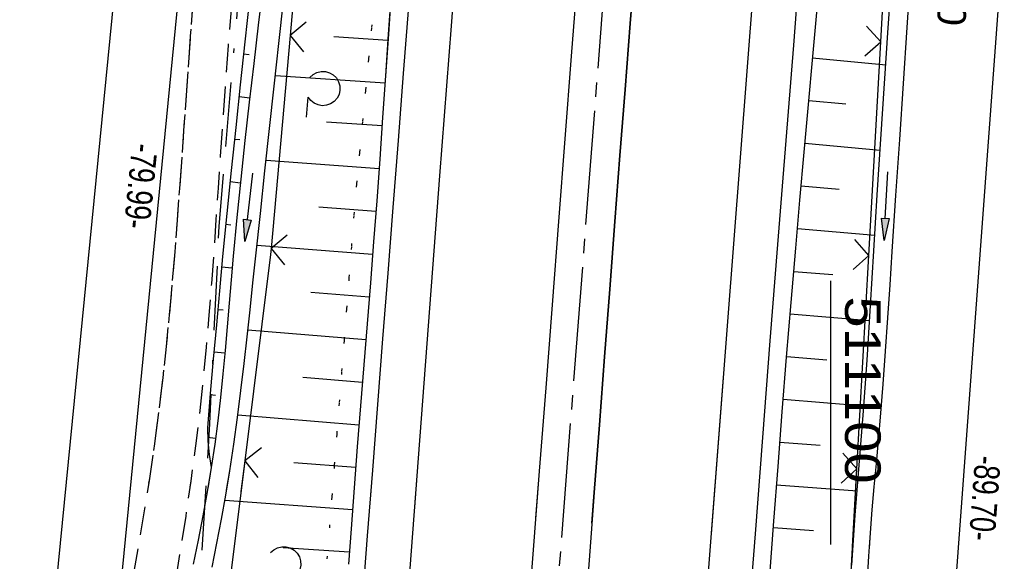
# Model space of a CAD drawing. Extents: x 510891 to 511237, y 467806 to 468748.
# Tile 25 of 28: x 511043 to 511112, y 468641 to 468679. Entities that reach past the tile are written whole.
import ezdxf
from ezdxf import colors
from ezdxf.entities.mleader import LeaderData, LeaderLine
from ezdxf.math import Vec2, Vec3

# ---------------------------------------------------------------- set-up
doc = ezdxf.new("R2010")
doc.units = 0
doc.header["$LTSCALE"] = 10
doc.header["$MEASUREMENT"] = 0
for name, pattern in [('ACAD_ISO16W100', [73, 15, -6.5, 15, -6.5, 15, -7, 1, -7]), ('ACHSE', [5.5, 4, -0.5, 0.5, -0.5]), ('AUSGEZOGEN', [0]), ('LT00', [0]), ('LT07', [0.22, 0.02, -0.2]), ('LT11', [0.3, 0.2, -0.1])]:
    doc.linetypes.add(name, pattern=pattern)
doc.layers.get('0').update_dxf_attribs({"linetype": 'LT00'})
for name, color, linetype in [('--EK_FBR', 1, 'LT00'), ('--EL_DFK_AB_L', 21, 'LT00'), ('-AX-093', 35, 'ACHSE'), ('ABSTAND', 8, 'LT00'), ('BAB-KABEL', 220, 'ACAD_ISO16W100'), ('DFK_AB_L', 21, 'LT00'), ('DFK_KATASTER', 250, 'LT00'), ('FESTPKT_TEXT_A', 211, 'LT00'), ('GEHOELZ_SYMB', 252, 'Continuous'), ('PFEIL', 140, 'AUSGEZOGEN'), ('V098_AFBR_BAB', 250, 'LT00'), ('V098_BOESCH', 250, 'LT00'), ('V098_BOSCHUNG', 250, 'LT00'), ('V098_ERDWEG', 250, 'LT11'), ('V098_GEHOELZ', 250, 'LT07'), ('V098_GRABEN', 250, 'LT00'), ('V098_LD_MARK', 250, 'LT00'), ('V098_RASTER', 250, 'LT00'), ('V098_ZAUN', 40, 'LT00'), ('V099_AFBR_BAB', 250, 'LT00'), ('V099_BOESCH', 250, 'LT00'), ('V099_BOSCHUNG', 250, 'LT00'), ('V099_ERDWEG', 250, 'LT11'), ('V099_GEHOELZ', 250, 'LT07'), ('V099_GRABEN', 250, 'LT00'), ('V099_LD_MARK', 250, 'LT00'), ('V099_ZAUN', 40, 'LT00')]:
    doc.layers.add(name, color=color, linetype=linetype)
doc.styles.get("Standard").update_dxf_attribs({"font": 'ARIAL.TTF'})

# ---------------------------------------------------------------- blocks, each defined once
blk = doc.blocks.new('GEHOELZ_SYMB')
at = {"layer": 'GEHOELZ_SYMB'}
blk.add_line((0, 0), (1.4, 0), dxfattribs=at)
blk.add_lwpolyline([(-1.388, 0.017), (-1.612, 0.221), (-1.778, 0.474), (-1.876, 0.761), (-1.898, 1.063), (-1.844, 1.361), (-1.718, 1.636), (-1.526, 1.87), (-1.282, 2.05), (-1, 2.162), (-0.7, 2.2), (-0.4, 2.162), (-0.118, 2.05), (0.126, 1.87), (0.318, 1.636), (0.444, 1.361), (0.498, 1.063), (0.476, 0.761), (0.378, 0.474), (0.212, 0.221), (-0.012, 0.017)], dxfattribs=at)
blk = doc.blocks.new('Pfreil3')
at = {"layer": 'PFEIL'}
blk.add_hatch(color=256, dxfattribs=at).paths.add_polyline_path([(-1.549, 0.273), (-1.549, -0.273), (0, 0)])
for p, q in [((-1.549, 0), (-4.831, 0)), ((-1.549, -0.273), (-1.549, 0.273)), ((-1.549, 0.273), (0, 0)), ((0, 0), (-1.549, -0.273))]:
    blk.add_line(p, q, dxfattribs=at)
blk = doc.blocks.new('SYMB0024')
at = {"color": 0, "linetype": 'ByBlock'}
for p, q in [((-0.5, 0.5), (0, 0)), ((0, 0), (0.5, 0.5))]:
    blk.add_line(p, q, dxfattribs=at)
blk = doc.blocks.new('_None')

msp = doc.modelspace()

# ---------------------------------------------------------------- linework, layer by layer
at = {"layer": '--EK_FBR'}
for points in [[(511074.974, 468739.441), (511074.763, 468736.683), (511074.405, 468731.998), (511074.048, 468727.312), (511073.69, 468722.627), (511073.33, 468717.942), (511072.968, 468713.257), (511072.597, 468708.501), (511072.223, 468703.744), (511071.848, 468698.988), (511071.474, 468694.232), (511071.102, 468689.476), (511070.738, 468684.779), (511070.375, 468680.081), (511070.014, 468675.383), (511069.652, 468670.686), (511069.288, 468665.988), (511068.929, 468661.381), (511068.568, 468656.774), (511068.207, 468652.167), (511067.848, 468647.559), (511067.493, 468642.952), (511067.115, 468637.987)], [(511074.974, 468739.441), (511074.763, 468736.683), (511074.405, 468731.998), (511074.048, 468727.312), (511073.69, 468722.627), (511073.33, 468717.942), (511072.968, 468713.257), (511072.597, 468708.501), (511072.223, 468703.744), (511071.848, 468698.988), (511071.474, 468694.232), (511071.102, 468689.476), (511070.738, 468684.778), (511070.375, 468680.081), (511070.014, 468675.383), (511069.652, 468670.685), (511069.288, 468665.988), (511068.929, 468661.381), (511068.568, 468656.774), (511068.207, 468652.167), (511067.848, 468647.559), (511067.67, 468645.247)], [(511078.759, 468636.802), (511079.13, 468641.655), (511079.578, 468647.489), (511080.028, 468653.324), (511080.479, 468659.158), (511080.93, 468664.992), (511081.826, 468676.591), (511082.72, 468688.19), (511083.324, 468696.044), (511083.928, 468703.897), (511084.533, 468711.751), (511084.989, 468717.652), (511085.445, 468723.553), (511085.9, 468729.455), (511086.355, 468735.356), (511086.611, 468738.684)], [(511079.325, 468644.199), (511079.578, 468647.489), (511080.028, 468653.324), (511080.479, 468659.158), (511080.93, 468664.992), (511081.826, 468676.591), (511082.72, 468688.19), (511083.324, 468696.044), (511083.928, 468703.897), (511084.533, 468711.751), (511084.989, 468717.652), (511085.444, 468723.553), (511085.9, 468729.455), (511086.355, 468735.356), (511086.611, 468738.684)], [(511090.584, 468738.426), (511090.31, 468734.874), (511089.946, 468730.189), (511089.58, 468725.505), (511089.212, 468720.82), (511088.845, 468716.136), (511088.478, 468711.451), (511088.023, 468705.62), (511087.57, 468699.788), (511087.117, 468693.957), (511086.662, 468688.126), (511086.3, 468683.502), (511085.937, 468678.877), (511085.575, 468674.253), (511085.215, 468669.629), (511084.857, 468665.004), (511084.493, 468660.25), (511084.132, 468655.496), (511083.771, 468650.742), (511083.409, 468645.988), (511083.045, 468641.234), (511082.672, 468636.422)], [(511083.245, 468643.846), (511083.409, 468645.988), (511083.771, 468650.742), (511084.132, 468655.496), (511084.493, 468660.25), (511084.857, 468665.004), (511085.215, 468669.629), (511085.575, 468674.253), (511085.937, 468678.877), (511086.3, 468683.502), (511086.662, 468688.126), (511087.117, 468693.957), (511087.57, 468699.788), (511088.023, 468705.62), (511088.478, 468711.451), (511088.845, 468716.136), (511089.212, 468720.82), (511089.58, 468725.505), (511089.946, 468730.189), (511090.31, 468734.874), (511090.584, 468738.426)], [(511094.194, 468636.322), (511094.714, 468643.09), (511095.236, 468649.858), (511095.762, 468656.625), (511096.293, 468663.392), (511096.662, 468668.053), (511097.033, 468672.714), (511097.403, 468677.375), (511097.772, 468682.036), (511098.136, 468686.697), (511098.496, 468691.37), (511098.853, 468696.043), (511099.207, 468700.717), (511099.561, 468705.391), (511099.916, 468710.064), (511100.837, 468722.008), (511101.777, 468733.95), (511102.075, 468737.679)], [(511094.693, 468642.817), (511094.714, 468643.09), (511095.236, 468649.858), (511095.762, 468656.625), (511096.293, 468663.392), (511096.662, 468668.053), (511097.033, 468672.714), (511097.403, 468677.375), (511097.772, 468682.036), (511098.136, 468686.697), (511098.496, 468691.37), (511098.853, 468696.043), (511099.207, 468700.717), (511099.561, 468705.39), (511099.916, 468710.064), (511100.837, 468722.008), (511101.777, 468733.95), (511102.075, 468737.679)]]:
    msp.add_lwpolyline(points, dxfattribs=at)
at = {"layer": '--EL_DFK_AB_L'}
for p, q in [((511048.903, 468626.196), (511056.567, 468704.314)), ((511105.676, 468597.588), (511112.175, 468685.552))]:
    msp.add_line(p, q, dxfattribs=at)
at = {"layer": '-AX-093', "ltscale": 0.2}
msp.add_lwpolyline([(511088.504, 468738.561), (511030.962, 467993.396), (511029.422, 467973.455), (511027.886, 467953.514), (511026.356, 467933.573), (511024.834, 467913.631), (511023.325, 467893.688), (511021.831, 467873.743), (511020.355, 467853.798), (511018.9, 467833.851), (511017.636, 467816.216)], dxfattribs=at)
at = {"layer": 'BAB-KABEL', "ltscale": 0.03, "flags": 128}
msp.add_lwpolyline([(511063.963, 468740.157), (511063.486, 468733.845), (511060.186, 468701.525), (511057.082, 468664.658), (511056.426, 468650.815), (511054.986, 468627.352), (511052.946, 468605.435), (511049.19, 468596.298), (511059.09, 468575.152), (511054.137, 468520.823), (511051.231, 468479.147), (511037.234, 468470.79), (511045.26, 468448.063), (511044.917, 468439.977), (511042.529, 468409.451), (511040.818, 468387.584), (511040.798, 468380.742), (511039.867, 468360.423), (511037.485, 468335.459), (511035.517, 468314.424), (511033.551, 468298.989), (511031.583, 468281.789), (511031.066, 468265.011), (511029.204, 468245.622), (511027.96, 468234.246), (511026.408, 468219.831), (511024.541, 468203.659), (511018.952, 468194.661), (511015.537, 468177.666), (511015.022, 468168.016), (511014.608, 468156.537), (511013.254, 468109.864), (511013.369, 468096.382), (511012.913, 468071.586), (511011.782, 468057.757), (511009.404, 468029.902), (511008.048, 468012.117), (511006.578, 467994.766), (511005.673, 467973.475), (511004.315, 467950.832), (511002.952, 467933.273), (511001.252, 467917.288), (510999.102, 467894.739), (510997.063, 467871.064), (510995.027, 467842.739), (510993.669, 467820.556), (510993.459, 467817.787)], dxfattribs=at)
at = {"layer": 'DFK_AB_L'}
for p, q in [((511048.903, 468626.196), (511056.567, 468704.314)), ((511105.676, 468597.588), (511112.175, 468685.552))]:
    msp.add_line(p, q, dxfattribs=at)
at = {"layer": 'DFK_KATASTER'}
msp.add_line((511044.413, 468626.426), (511052.087, 468704.784), dxfattribs=at)
at = {"layer": 'V098_AFBR_BAB'}
for points in [[(511074.974, 468739.441), (511074.763, 468736.683), (511074.405, 468731.998), (511074.048, 468727.312), (511073.69, 468722.627), (511073.33, 468717.942), (511072.968, 468713.257), (511072.597, 468708.501), (511072.223, 468703.744), (511071.848, 468698.988), (511071.474, 468694.232), (511071.102, 468689.476), (511070.738, 468684.778), (511070.375, 468680.081), (511070.014, 468675.383), (511069.652, 468670.685), (511069.288, 468665.988), (511068.929, 468661.381), (511068.568, 468656.774), (511068.207, 468652.167), (511067.848, 468647.559), (511067.67, 468645.247)], [(511079.325, 468644.199), (511079.578, 468647.489), (511080.028, 468653.324), (511080.479, 468659.158), (511080.93, 468664.992), (511081.826, 468676.591), (511082.72, 468688.19), (511083.324, 468696.044), (511083.928, 468703.897), (511084.533, 468711.751), (511084.989, 468717.652), (511085.444, 468723.553), (511085.9, 468729.455), (511086.355, 468735.356), (511086.611, 468738.684)], [(511083.245, 468643.846), (511083.409, 468645.988), (511083.771, 468650.742), (511084.132, 468655.496), (511084.493, 468660.25), (511084.857, 468665.004), (511085.215, 468669.629), (511085.575, 468674.253), (511085.937, 468678.877), (511086.3, 468683.502), (511086.662, 468688.126), (511087.117, 468693.957), (511087.57, 468699.788), (511088.023, 468705.62), (511088.478, 468711.451), (511088.845, 468716.136), (511089.212, 468720.82), (511089.58, 468725.505), (511089.946, 468730.189), (511090.31, 468734.874), (511090.584, 468738.426)], [(511094.693, 468642.817), (511094.714, 468643.09), (511095.236, 468649.858), (511095.762, 468656.625), (511096.293, 468663.392), (511096.662, 468668.053), (511097.033, 468672.714), (511097.403, 468677.375), (511097.772, 468682.036), (511098.136, 468686.697), (511098.496, 468691.37), (511098.853, 468696.043), (511099.207, 468700.717), (511099.561, 468705.39), (511099.916, 468710.064), (511100.837, 468722.008), (511101.777, 468733.95), (511102.075, 468737.679)]]:
    msp.add_lwpolyline(points, dxfattribs=at)
at = {"layer": 'V098_BOESCH'}
for points in [[(511069.166, 468681.059), (511068.967, 468678.137), (511068.77, 468675.215), (511068.57, 468672.293), (511068.366, 468669.371), (511068.154, 468666.45), (511067.936, 468663.574), (511067.711, 468660.699), (511067.481, 468657.825), (511067.249, 468654.95), (511067.017, 468652.076), (511066.788, 468649.202), (511066.565, 468646.327), (511066.492, 468645.353)], [(511059.24, 468680.61), (511058.911, 468677.602), (511058.584, 468674.593), (511058.262, 468671.583), (511057.946, 468668.573), (511057.64, 468665.562), (511057.346, 468662.55), (511057.121, 468660.147), (511056.903, 468657.742), (511056.69, 468655.337), (511056.481, 468652.932), (511056.274, 468650.526), (511056.303, 468649.591), (511056.395, 468648.66), (511056.551, 468647.737)], [(511095.913, 468642.707), (511096.01, 468643.992), (511096.302, 468647.821), (511096.6, 468651.651), (511096.906, 468655.479), (511097.22, 468659.307), (511097.543, 468663.134), (511097.835, 468666.493), (511098.133, 468669.851), (511098.435, 468673.209), (511098.737, 468676.567), (511099.037, 468679.925)]]:
    msp.add_lwpolyline(points, dxfattribs=at)
at = {"layer": 'V098_BOSCHUNG'}
for p, q in [((511068.938, 468677.704), (511065.153, 468677.953)), ((511059.204, 468676.682), (511058.816, 468676.728)), ((511098.728, 468676.474), (511103.859, 468675.99)), ((511068.735, 468674.711), (511061.043, 468675.217)), ((511059.248, 468673.659), (511058.493, 468673.744)), ((511098.46, 468673.486), (511101.06, 468673.241)), ((511068.529, 468671.706), (511064.623, 468671.975)), ((511058.544, 468670.719), (511058.174, 468670.758)), ((511098.191, 468670.498), (511103.466, 468670)), ((511068.318, 468668.702), (511060.392, 468669.271)), ((511058.595, 468667.697), (511057.864, 468667.774)), ((511097.924, 468667.5), (511100.6, 468667.257)), ((511068.098, 468665.698), (511064.083, 468665.999)), ((511057.929, 468664.751), (511057.563, 468664.787)), ((511097.661, 468664.501), (511103.091, 468664.03)), ((511067.868, 468662.695), (511059.75, 468663.327)), ((511058.021, 468661.73), (511057.275, 468661.798)), ((511097.404, 468661.501), (511100.157, 468661.273)), ((511067.631, 468659.692), (511063.534, 468660.023)), ((511057.381, 468658.776), (511056.999, 468658.809)), ((511097.154, 468658.512), (511102.73, 468658.05)), ((511067.39, 468656.69), (511059.12, 468657.382)), ((511057.499, 468655.753), (511056.733, 468655.823)), ((511096.909, 468655.522), (511099.724, 468655.289)), ((511067.148, 468653.7), (511062.966, 468654.05)), ((511056.838, 468652.801), (511056.473, 468652.839)), ((511096.67, 468652.531), (511102.33, 468652.063)), ((511066.909, 468650.721), (511058.409, 468651.409)), ((511056.844, 468649.778), (511056.289, 468649.847)), ((511096.434, 468649.53), (511099.264, 468649.306)), ((511066.674, 468647.743), (511062.33, 468648.082)), ((511096.203, 468646.528), (511101.848, 468646.104)), ((511095.975, 468643.526), (511098.796, 468643.325))]:
    msp.add_line(p, q, dxfattribs=at)
at = {"layer": 'V098_ERDWEG', "flags": 128}
for points in [[(511052.175, 468646.641), (511052.228, 468646.982), (511052.578, 468649.399), (511052.899, 468651.821), (511053.163, 468654.025), (511053.402, 468656.233), (511053.62, 468658.443), (511053.819, 468660.655), (511054.004, 468662.87), (511054.177, 468665.086), (511054.34, 468667.303), (511054.498, 468669.52), (511054.653, 468671.738), (511054.872, 468674.869), (511055.094, 468677.999), (511055.32, 468681.128), (511055.554, 468684.257), (511055.796, 468687.384), (511056.05, 468690.51), (511056.318, 468693.635), (511056.601, 468696.758), (511056.902, 468699.88), (511057.144, 468702.255), (511057.393, 468704.63), (511057.647, 468707.005), (511057.9, 468709.379), (511058.15, 468711.754), (511058.392, 468714.129), (511058.623, 468716.506), (511058.838, 468718.884), (511059.033, 468721.23), (511059.213, 468723.578), (511059.382, 468725.927), (511059.543, 468728.276), (511059.7, 468730.626), (511059.855, 468732.975), (511060.014, 468735.325), (511060.179, 468737.673), (511060.355, 468740.021), (511060.384, 468740.389)], [(511063.711, 468740.173), (511063.58, 468738.615), (511063.346, 468735.777), (511063.112, 468732.94), (511062.876, 468730.102), (511062.634, 468727.265), (511062.385, 468724.428), (511062.125, 468721.593), (511061.851, 468718.759), (511061.606, 468716.344), (511061.351, 468713.931), (511061.09, 468711.517), (511060.824, 468709.105), (511060.556, 468706.692), (511060.288, 468704.28), (511060.023, 468701.867), (511059.762, 468699.454), (511059.194, 468693.932), (511058.665, 468688.407), (511058.177, 468682.877), (511057.73, 468677.344), (511057.325, 468671.805), (511057.174, 468669.573), (511057.026, 468667.341), (511056.876, 468665.11), (511056.722, 468662.878), (511056.56, 468660.648), (511056.384, 468658.42), (511056.192, 468656.194), (511055.979, 468653.97), (511055.741, 468651.749), (511055.443, 468649.271), (511055.113, 468646.797), (511055.052, 468646.382)]]:
    msp.add_lwpolyline(points, dxfattribs=at)
at = {"layer": 'V098_GEHOELZ', "flags": 128}
msp.add_lwpolyline([(511065.012, 468645.486), (511066.639, 468666.338), (511071.864, 468721.107), (511072.574, 468731.803), (511072.11, 468732.358), (511071.585, 468732.856), (511071.005, 468733.289), (511070.379, 468733.652), (511069.715, 468733.941), (511069.023, 468734.15), (511068.31, 468734.277), (511067.588, 468734.321)], dxfattribs=at)
at = {"layer": 'V098_GRABEN'}
for points in [[(511101.556, 468642.199), (511101.585, 468642.646), (511101.713, 468644.402), (511101.853, 468646.156), (511101.997, 468647.911), (511102.142, 468649.665), (511102.281, 468651.42), (511102.422, 468653.341), (511102.553, 468655.262), (511102.676, 468657.184), (511102.794, 468659.106), (511102.91, 468661.028), (511103.025, 468662.95), (511103.266, 468666.861), (511103.516, 468670.772), (511103.772, 468674.682), (511104.034, 468678.592), (511104.298, 468682.502)], [(511102.712, 468642.095), (511102.787, 468643.151), (511102.917, 468644.774), (511103.057, 468646.397), (511103.202, 468648.02), (511103.347, 468649.642), (511103.488, 468651.265), (511103.676, 468653.59), (511103.848, 468655.915), (511104.01, 468658.24), (511104.165, 468660.565), (511104.317, 468662.891), (511104.576, 468666.818), (511104.836, 468670.745), (511105.096, 468674.673), (511105.354, 468678.601), (511105.607, 468682.529)], [(511060.164, 468681.466), (511059.844, 468678.77), (511059.527, 468676.074), (511059.215, 468673.376), (511058.913, 468670.678), (511058.624, 468667.977), (511058.35, 468665.274), (511058.095, 468662.569), (511057.95, 468660.917), (511057.808, 468659.264), (511057.666, 468657.611), (511057.519, 468655.96), (511057.362, 468654.309), (511057.191, 468652.661), (511057.002, 468651.016), (511056.79, 468649.374), (511056.551, 468647.737), (511056.308, 468646.269)], [(511057.618, 468646.151), (511057.842, 468647.502), (511058.128, 468649.379), (511058.39, 468651.26), (511058.631, 468653.145), (511058.857, 468655.031), (511059.07, 468656.92), (511059.274, 468658.81), (511059.474, 468660.7), (511059.672, 468662.591), (511059.99, 468665.569), (511060.313, 468668.546), (511060.638, 468671.523), (511060.965, 468674.499), (511061.289, 468677.475), (511061.61, 468680.452)]]:
    msp.add_lwpolyline(points, dxfattribs=at)
at = {"layer": 'V098_LD_MARK'}
for points in [[(511070.826, 468644.963), (511070.993, 468647.164), (511071.791, 468657.684), (511072.59, 468668.205), (511073.391, 468678.726), (511074.193, 468689.246), (511075.278, 468703.414), (511076.367, 468717.581), (511077.46, 468731.747), (511078.04, 468739.241)], [(511098.921, 468737.884), (511097.922, 468724.928), (511096.473, 468706.146), (511095.024, 468687.364), (511092.733, 468657.681), (511091.607, 468643.094)]]:
    msp.add_lwpolyline(points, dxfattribs=at)
at = {"layer": 'V098_RASTER'}
msp.add_line((511100.001, 468642.339), (511100.001, 468660.839), dxfattribs=at)
at = {"layer": 'V098_ZAUN'}
for p, q in [((511063.409, 468692.979), (511062.075, 468678.038)), ((511062.075, 468678.038), (511060.74, 468663.098)), ((511102.673, 468662.623), (511103.509, 468677.6)), ((511101.838, 468647.646), (511102.673, 468662.623)), ((511058.894, 468648.212), (511058.626, 468646.061)), ((511101.534, 468642.201), (511101.838, 468647.646))]:
    msp.add_line(p, q, dxfattribs=at)
for points in [[(511103.509, 468677.6), (511104.004, 468686.481), (511104.375, 468692.575)], [(511060.74, 468663.098), (511060.703, 468662.682), (511058.894, 468648.212)]]:
    msp.add_lwpolyline(points, dxfattribs=at)
at = {"layer": 'V099_AFBR_BAB'}
for points in [[(511074.974, 468739.441), (511074.763, 468736.683), (511074.405, 468731.998), (511074.048, 468727.312), (511073.69, 468722.627), (511073.33, 468717.942), (511072.968, 468713.257), (511072.597, 468708.501), (511072.223, 468703.744), (511071.848, 468698.988), (511071.474, 468694.232), (511071.102, 468689.476), (511070.738, 468684.779), (511070.375, 468680.081), (511070.014, 468675.383), (511069.652, 468670.686), (511069.288, 468665.988), (511068.929, 468661.381), (511068.568, 468656.774), (511068.207, 468652.167), (511067.848, 468647.559), (511067.493, 468642.952), (511067.115, 468637.987)], [(511078.759, 468636.802), (511079.13, 468641.655), (511079.578, 468647.489), (511080.028, 468653.324), (511080.479, 468659.158), (511080.93, 468664.992), (511081.826, 468676.591), (511082.72, 468688.19), (511083.324, 468696.044), (511083.928, 468703.897), (511084.533, 468711.751), (511084.989, 468717.652), (511085.445, 468723.553), (511085.9, 468729.455), (511086.355, 468735.356), (511086.611, 468738.684)], [(511090.584, 468738.426), (511090.31, 468734.874), (511089.946, 468730.189), (511089.58, 468725.505), (511089.212, 468720.82), (511088.845, 468716.136), (511088.478, 468711.451), (511088.023, 468705.62), (511087.57, 468699.788), (511087.117, 468693.957), (511086.662, 468688.126), (511086.3, 468683.502), (511085.937, 468678.877), (511085.575, 468674.253), (511085.215, 468669.629), (511084.857, 468665.004), (511084.493, 468660.25), (511084.132, 468655.496), (511083.771, 468650.742), (511083.409, 468645.988), (511083.045, 468641.234), (511082.672, 468636.422)], [(511094.194, 468636.322), (511094.714, 468643.09), (511095.236, 468649.858), (511095.762, 468656.625), (511096.293, 468663.392), (511096.662, 468668.053), (511097.033, 468672.714), (511097.403, 468677.375), (511097.772, 468682.036), (511098.136, 468686.697), (511098.496, 468691.37), (511098.853, 468696.043), (511099.207, 468700.717), (511099.561, 468705.391), (511099.916, 468710.064), (511100.837, 468722.008), (511101.777, 468733.95), (511102.075, 468737.679)]]:
    msp.add_lwpolyline(points, dxfattribs=at)
at = {"layer": 'V099_BOESCH'}
for points in [[(511069.167, 468681.059), (511068.968, 468678.137), (511068.77, 468675.215), (511068.57, 468672.293), (511068.366, 468669.371), (511068.154, 468666.45), (511067.936, 468663.574), (511067.711, 468660.699), (511067.481, 468657.825), (511067.249, 468654.95), (511067.017, 468652.076), (511066.788, 468649.202), (511066.565, 468646.327), (511066.35, 468643.453), (511066.172, 468640.976)], [(511059.24, 468680.61), (511058.911, 468677.602), (511058.584, 468674.593), (511058.262, 468671.583), (511057.946, 468668.573), (511057.64, 468665.562), (511057.346, 468662.55), (511057.121, 468660.147), (511056.903, 468657.742), (511056.69, 468655.337), (511056.481, 468652.932), (511056.274, 468650.526), (511056.303, 468649.591), (511056.395, 468648.66), (511056.551, 468647.737)], [(511095.722, 468640.162), (511096.01, 468643.992), (511096.302, 468647.821), (511096.6, 468651.651), (511096.906, 468655.479), (511097.22, 468659.307), (511097.543, 468663.134), (511097.835, 468666.493), (511098.133, 468669.851), (511098.435, 468673.209), (511098.737, 468676.567), (511099.037, 468679.925)]]:
    msp.add_lwpolyline(points, dxfattribs=at)
at = {"layer": 'V099_BOSCHUNG'}
for p, q in [((511068.938, 468677.704), (511065.153, 468677.953)), ((511059.204, 468676.682), (511058.816, 468676.728)), ((511098.728, 468676.474), (511103.859, 468675.99)), ((511068.735, 468674.711), (511061.043, 468675.217)), ((511059.248, 468673.659), (511058.493, 468673.744)), ((511098.46, 468673.486), (511101.06, 468673.241)), ((511068.529, 468671.706), (511064.623, 468671.975)), ((511058.544, 468670.719), (511058.174, 468670.758)), ((511098.191, 468670.498), (511103.466, 468670)), ((511068.318, 468668.702), (511060.392, 468669.271)), ((511058.595, 468667.697), (511057.864, 468667.774)), ((511097.924, 468667.5), (511100.6, 468667.257)), ((511068.098, 468665.698), (511064.083, 468665.999)), ((511057.93, 468664.751), (511057.563, 468664.787)), ((511097.661, 468664.501), (511103.091, 468664.03)), ((511067.868, 468662.695), (511059.75, 468663.327)), ((511058.021, 468661.73), (511057.275, 468661.799)), ((511097.404, 468661.501), (511100.157, 468661.273)), ((511067.631, 468659.692), (511063.534, 468660.023)), ((511057.381, 468658.776), (511056.999, 468658.809)), ((511097.154, 468658.512), (511102.73, 468658.05)), ((511067.39, 468656.69), (511059.12, 468657.382)), ((511057.499, 468655.753), (511056.733, 468655.823)), ((511096.909, 468655.522), (511099.724, 468655.289)), ((511067.148, 468653.7), (511062.966, 468654.05)), ((511056.838, 468652.801), (511056.473, 468652.84)), ((511096.67, 468652.531), (511102.33, 468652.063)), ((511066.909, 468650.721), (511058.409, 468651.409)), ((511056.844, 468649.778), (511056.289, 468649.847)), ((511096.434, 468649.53), (511099.264, 468649.306)), ((511066.674, 468647.743), (511062.33, 468648.082)), ((511096.203, 468646.528), (511101.848, 468646.104)), ((511066.448, 468644.776), (511057.494, 468645.424)), ((511095.975, 468643.526), (511098.796, 468643.325)), ((511066.23, 468641.796), (511061.589, 468642.119))]:
    msp.add_line(p, q, dxfattribs=at)
at = {"layer": 'V099_ERDWEG', "flags": 128}
for points in [[(511048.212, 468625.339), (511048.698, 468627.738), (511049.182, 468630.138), (511049.659, 468632.539), (511050.128, 468634.94), (511050.584, 468637.344), (511051.025, 468639.749), (511051.448, 468642.157), (511051.85, 468644.568), (511052.228, 468646.982), (511052.578, 468649.399), (511052.899, 468651.821), (511053.163, 468654.025), (511053.402, 468656.233), (511053.62, 468658.443), (511053.819, 468660.655), (511054.004, 468662.87), (511054.177, 468665.086), (511054.34, 468667.303), (511054.498, 468669.52), (511054.653, 468671.738), (511054.872, 468674.869), (511055.094, 468677.999), (511055.32, 468681.128), (511055.554, 468684.257), (511055.796, 468687.384), (511056.05, 468690.51), (511056.318, 468693.635), (511056.601, 468696.758), (511056.902, 468699.88), (511057.144, 468702.255), (511057.393, 468704.63), (511057.647, 468707.005), (511057.9, 468709.379), (511058.15, 468711.754), (511058.392, 468714.129), (511058.623, 468716.506), (511058.838, 468718.884), (511059.033, 468721.23), (511059.213, 468723.578), (511059.382, 468725.927), (511059.543, 468728.276), (511059.7, 468730.626), (511059.855, 468732.975), (511060.014, 468735.325), (511060.179, 468737.673), (511060.355, 468740.021), (511060.384, 468740.389)], [(511063.711, 468740.173), (511063.58, 468738.615), (511063.346, 468735.777), (511063.112, 468732.94), (511062.876, 468730.102), (511062.634, 468727.265), (511062.385, 468724.428), (511062.125, 468721.593), (511061.851, 468718.759), (511061.606, 468716.344), (511061.351, 468713.931), (511061.09, 468711.517), (511060.824, 468709.105), (511060.556, 468706.692), (511060.288, 468704.28), (511060.023, 468701.867), (511059.762, 468699.454), (511059.194, 468693.932), (511058.665, 468688.407), (511058.177, 468682.877), (511057.73, 468677.344), (511057.325, 468671.805), (511057.174, 468669.573), (511057.026, 468667.341), (511056.876, 468665.11), (511056.722, 468662.878), (511056.56, 468660.648), (511056.384, 468658.42), (511056.192, 468656.194), (511055.979, 468653.97), (511055.741, 468651.749), (511055.443, 468649.271), (511055.113, 468646.797), (511054.753, 468644.327), (511054.367, 468641.86), (511053.959, 468639.396), (511053.531, 468636.934), (511053.087, 468634.475), (511052.63, 468632.016), (511052.163, 468629.559), (511051.69, 468627.103), (511051.213, 468624.647)]]:
    msp.add_lwpolyline(points, dxfattribs=at)
at = {"layer": 'V099_GEHOELZ', "flags": 128}
msp.add_lwpolyline([(511058.632, 468584.538), (511059.154, 468595.751), (511060.945, 468603.829), (511062.928, 468618.791), (511066.639, 468666.338), (511071.864, 468721.107), (511072.574, 468731.803), (511072.11, 468732.358), (511071.585, 468732.856), (511071.005, 468733.289), (511070.379, 468733.653), (511069.715, 468733.941), (511069.023, 468734.15), (511068.31, 468734.277), (511067.588, 468734.321)], dxfattribs=at)
at = {"layer": 'V099_GRABEN'}
for points in [[(511101.472, 468640.89), (511101.585, 468642.646), (511101.713, 468644.402), (511101.853, 468646.156), (511101.997, 468647.911), (511102.142, 468649.665), (511102.281, 468651.42), (511102.422, 468653.341), (511102.553, 468655.262), (511102.676, 468657.184), (511102.794, 468659.106), (511102.91, 468661.028), (511103.025, 468662.95), (511103.266, 468666.861), (511103.516, 468670.772), (511103.772, 468674.682), (511104.034, 468678.592), (511104.298, 468682.502)], [(511102.577, 468639.901), (511102.672, 468641.526), (511102.787, 468643.151), (511102.917, 468644.774), (511103.057, 468646.397), (511103.202, 468648.02), (511103.347, 468649.642), (511103.488, 468651.265), (511103.676, 468653.59), (511103.848, 468655.915), (511104.01, 468658.24), (511104.165, 468660.565), (511104.317, 468662.891), (511104.576, 468666.818), (511104.836, 468670.745), (511105.096, 468674.673), (511105.354, 468678.601), (511105.607, 468682.529)], [(511060.164, 468681.466), (511059.844, 468678.77), (511059.527, 468676.074), (511059.216, 468673.376), (511058.913, 468670.678), (511058.624, 468667.977), (511058.35, 468665.274), (511058.095, 468662.569), (511057.95, 468660.917), (511057.808, 468659.264), (511057.666, 468657.611), (511057.519, 468655.96), (511057.362, 468654.309), (511057.191, 468652.661), (511057.002, 468651.016), (511056.79, 468649.374), (511056.551, 468647.737), (511056.271, 468646.04), (511055.961, 468644.347), (511055.628, 468642.658), (511055.278, 468640.971)], [(511056.621, 468640.744), (511056.946, 468642.43), (511057.261, 468644.118), (511057.561, 468645.808), (511057.842, 468647.502), (511058.128, 468649.379), (511058.39, 468651.26), (511058.631, 468653.145), (511058.857, 468655.031), (511059.07, 468656.92), (511059.274, 468658.81), (511059.474, 468660.7), (511059.672, 468662.591), (511059.99, 468665.569), (511060.313, 468668.546), (511060.638, 468671.523), (511060.965, 468674.499), (511061.289, 468677.475), (511061.61, 468680.452)]]:
    msp.add_lwpolyline(points, dxfattribs=at)
at = {"layer": 'V099_LD_MARK'}
for points in [[(511066.068, 468582.568), (511066.989, 468594.561), (511067.794, 468605.081), (511068.596, 468615.601), (511069.396, 468626.122), (511070.195, 468636.643), (511070.993, 468647.164), (511071.791, 468657.684), (511072.59, 468668.205), (511073.391, 468678.726), (511074.193, 468689.246), (511075.278, 468703.414), (511076.367, 468717.581), (511077.46, 468731.747), (511078.04, 468739.241)], [(511098.921, 468737.884), (511097.922, 468724.928), (511096.473, 468706.146), (511095.024, 468687.364), (511092.733, 468657.681), (511090.442, 468627.999), (511088.15, 468598.316), (511085.858, 468568.634), (511084.023, 468544.87), (511082.187, 468521.106), (511080.35, 468497.342), (511078.513, 468473.579), (511076.673, 468449.815), (511074.832, 468426.051), (511072.988, 468402.288)]]:
    msp.add_lwpolyline(points, dxfattribs=at)
at = {"layer": 'V099_ZAUN'}
for p, q in [((511063.409, 468692.979), (511062.075, 468678.038)), ((511062.075, 468678.038), (511060.74, 468663.098)), ((511102.673, 468662.623), (511103.509, 468677.6)), ((511101.838, 468647.646), (511102.673, 468662.623)), ((511058.894, 468648.212), (511057.034, 468633.328)), ((511101.002, 468632.67), (511101.838, 468647.646))]:
    msp.add_line(p, q, dxfattribs=at)
for points in [[(511103.509, 468677.6), (511104.004, 468686.481), (511104.375, 468692.575)], [(511060.74, 468663.098), (511060.703, 468662.682), (511058.894, 468648.212)]]:
    msp.add_lwpolyline(points, dxfattribs=at)

# ---------------------------------------------------------------- block references
at = {"layer": 'GEHOELZ_SYMB', "rotation": 264.7377000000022}
for p in [(511063.321, 468673.716), (511060.569, 468640.391)]:
    msp.add_blockref('GEHOELZ_SYMB', p, dxfattribs=at)
at = {"layer": 'PFEIL'}
for p, rotation in [((511103.741, 468663.67), 266.9702420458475), ((511058.905, 468663.596), 263.3946863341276)]:
    msp.add_blockref('Pfreil3', p, dxfattribs=dict(at, rotation=rotation))
at = {"layer": 'V098_ZAUN', "yscale": 2.099999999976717, "zscale": 2.1}
for p, xscale, rotation in [((511062.075, 468678.038), 2.09999999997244, 264.8950700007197), ((511103.509, 468677.6), 2.099999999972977, 86.80828999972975), ((511060.74, 468663.098), 2.09999999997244, 264.8950700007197), ((511102.673, 468662.623), 2.099999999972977, 86.80828999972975), ((511058.894, 468648.212), 2.100000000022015, 262.8768499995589), ((511101.838, 468647.646), 2.099999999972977, 86.80828999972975)]:
    msp.add_blockref('SYMB0024', p, dxfattribs=dict(at, xscale=xscale, rotation=rotation))
at = {"layer": 'V099_ZAUN', "yscale": 2.099999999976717, "zscale": 2.1}
for p, xscale, rotation in [((511062.075, 468678.038), 2.09999999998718, 264.8953200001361), ((511103.509, 468677.6), 2.100000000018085, 86.8083800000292), ((511060.74, 468663.098), 2.09999999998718, 264.8953200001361), ((511102.673, 468662.623), 2.100000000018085, 86.8083800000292), ((511058.894, 468648.212), 2.099999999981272, 262.8756499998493), ((511101.838, 468647.646), 2.100000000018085, 86.8083800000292)]:
    msp.add_blockref('SYMB0024', p, dxfattribs=dict(at, xscale=xscale, rotation=rotation))

# ---------------------------------------------------------------- texts
at = {"layer": 'ABSTAND', "width": 0.75}
for s, rotation, p in [(' -79.99-', -95.60151, (511051.053, 468671.051)), (' -89.70-', -94.2271, (511110.174, 468649.147))]:
    msp.add_text(s, height=1.8, rotation=rotation, dxfattribs=at).set_placement(p)
at = {"layer": 'V098_RASTER', "width": 1.127}
msp.add_text(' 511100', height=2.5, rotation=-89.99929, dxfattribs=at).set_placement((511101.001, 468660.839))

# ---------------------------------------------------------------- leaders
at = {"layer": 'FESTPKT_TEXT_A'}
ml = msp.add_multileader_mtext('Standard', dxfattribs=at)
ml.set_content('{\\H0.09x;\\P\\H11.111x; 15680 \\~\\P\\H0.09x;   }', color=256)
ml.set_leader_properties(color=256, linetype='ByLayer', lineweight=-1)
ml.set_arrow_properties(name='NONE')
ml.build(insert=Vec2(0, 0))
ml.multileader.update_dxf_attribs({"has_text_frame": 1, "text_left_attachment_type": 2, "text_right_attachment_type": 2, "dogleg_length": 1, "arrow_head_size": 0.18})
ctx = ml.context
ctx.base_point, ctx.char_height, ctx.arrow_head_size, ctx.landing_gap_size, ctx.plane_origin, ctx.plane_x_axis, ctx.plane_y_axis = Vec3(511108.884, 468687.959), 2, 0.18, 0.3, Vec3(511100.447, 468695.418), Vec3(-0.089588, -0.995979), Vec3(0.995979, -0.089588)
ctx.left_attachment, ctx.right_attachment, ctx.text_align_type = 2, 2, 1
notes = []
notes.append((ctx, [(0, (1, 1, 0), (511108.973, 468688.955), (-0.089588, -0.995979), 1, [(0, [(511101.603, 468694.538)], 0, [])])]))
ctx.mtext.insert, ctx.mtext.text_direction, ctx.mtext.rotation, ctx.mtext.alignment, ctx.mtext.line_spacing_factor, ctx.mtext.flow_direction = Vec3(511110.01, 468682.876), Vec3(-0.089588, -0.995979), 4.622681, 2, 0.7, 5
for ctx, leaders in notes:
    for number, flags, end, landing, length, lines in leaders:
        leader = LeaderData()
        leader.index, (leader.has_last_leader_line, leader.has_dogleg_vector, leader.attachment_direction) = number, flags
        leader.last_leader_point, leader.dogleg_vector, leader.dogleg_length = Vec3(end), Vec3(landing), length
        for number, points, colour, breaks in lines:
            line = LeaderLine()
            line.index, line.vertices, line.color, line.breaks = number, Vec3.list(points), colors.encode_raw_color(colour), breaks
            leader.lines.append(line)
        ctx.leaders.append(leader)

doc.saveas('drawing.dxf')
